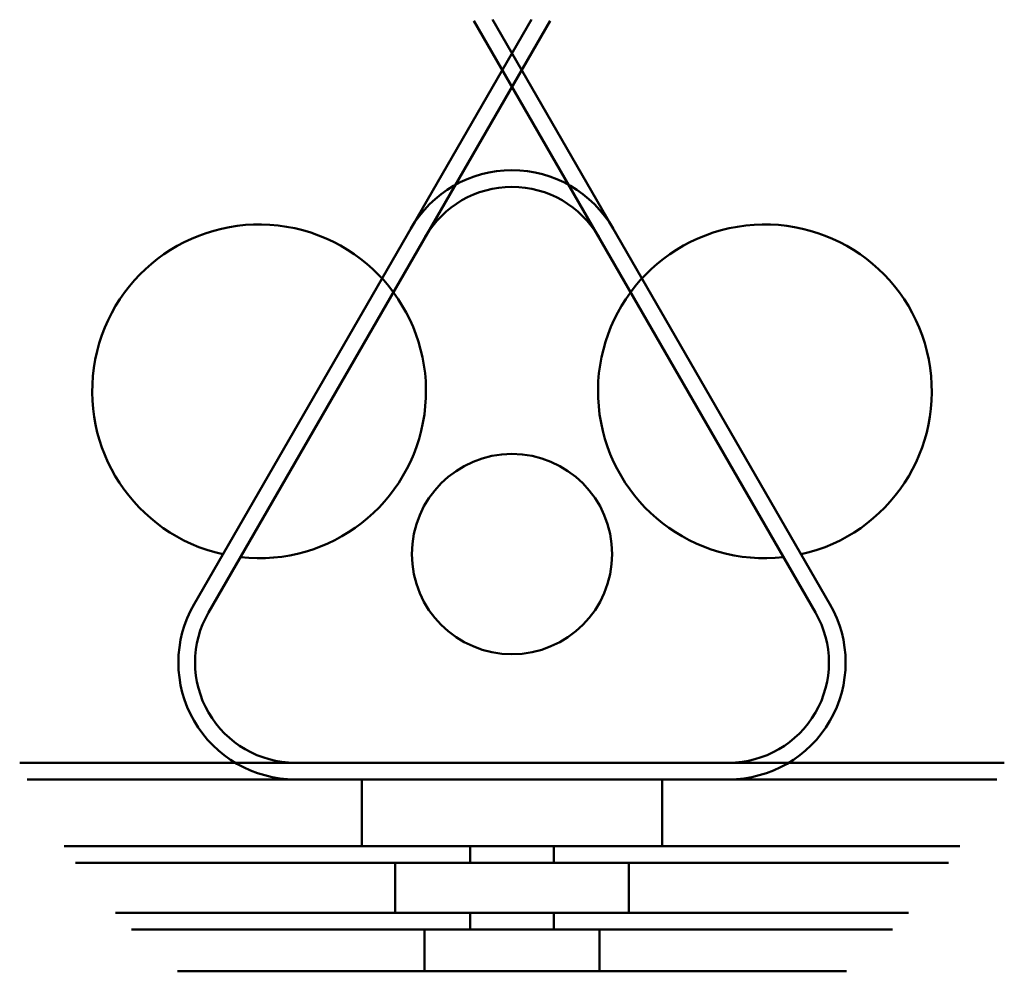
# Model space of a CAD drawing. Header units: millimetres. Extents: x 64 to 182, y 113 to 228.
import ezdxf

# ---------------------------------------------------------------- set-up
doc = ezdxf.new("R2010")
doc.units = ezdxf.units.MM

msp = doc.modelspace()

# ---------------------------------------------------------------- linework, layer by layer
at = {"lineweight": 50}
for p, q in [((125.39, 227.54), (84.96, 157.5)), ((127.63, 227.41), (86.69, 156.5)), ((159.43, 156.5), (118.49, 227.41)), ((161.16, 157.5), (120.73, 227.54)), ((64.06, 138.5), (182.06, 138.5)), ((64.95, 136.5), (181.17, 136.5)), ((105.06, 136.5), (105.06, 128.5)), ((123.06, 136.5), (141.06, 136.5)), ((141.06, 136.5), (141.06, 128.5)), ((69.38, 128.5), (123.06, 128.5)), ((118.06, 128.5), (118.06, 126.5)), ((176.74, 128.5), (123.06, 128.5)), ((128.06, 128.5), (128.06, 126.5)), ((70.74, 126.5), (123.06, 126.5)), ((109.06, 120.5), (109.06, 126.5)), ((175.38, 126.5), (118.06, 126.5)), ((137.06, 120.5), (137.06, 126.5)), ((123.06, 120.5), (75.55, 120.5)), ((118.06, 120.5), (118.06, 118.5)), ((123.06, 120.5), (170.57, 120.5)), ((128.06, 120.5), (128.06, 118.5)), ((77.44, 118.5), (123.06, 118.5)), ((112.56, 113.5), (112.56, 118.5)), ((168.68, 118.5), (123.06, 118.5)), ((133.56, 113.5), (133.56, 118.5)), ((123.06, 113.5), (82.98, 113.5)), ((123.06, 113.5), (163.14, 113.5))]:
    msp.add_line(p, q, dxfattribs=at)
msp.add_circle((123.06, 163.5), 12, dxfattribs=at)
for centre, radius, start, end in [((123.06, 195.5), 14, 29.9993, 150.0007), ((123.06, 195.5), 12, 29.9993, 150.0007), ((92.75, 183), 20, 263.5775, 257.457), ((153.37, 183), 20, 282.543, 276.4225), ((97.08, 150.5), 14, 150.0007, 270), ((149.04, 150.5), 14, 270, 29.9993), ((97.08, 150.5), 12, 150.0007, 270), ((149.04, 150.5), 12, 270, 29.9993)]:
    msp.add_arc(centre, radius, start, end, dxfattribs=at)

doc.saveas('drawing.dxf')
